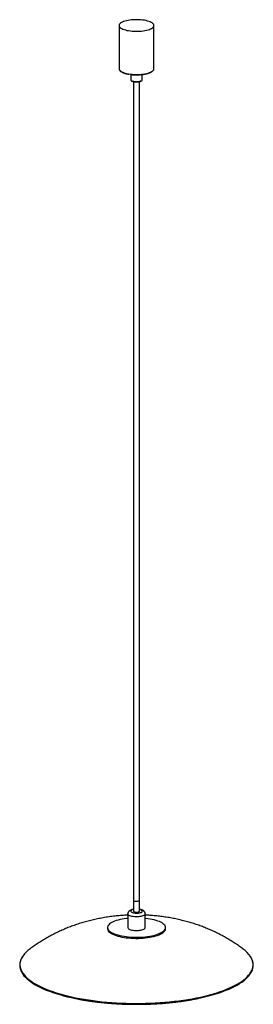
# Paper-space layout '_Dimétrica' of a CAD drawing. Header units: millimetres. Extents: x -201 to 201, y -102 to 1596.
import ezdxf

# ---------------------------------------------------------------- set-up
doc = ezdxf.new("R2010")
doc.units = ezdxf.units.MM

psp = doc.layouts.new('_Dimétrica')

# ---------------------------------------------------------------- linework, layer by layer
at = {"color": 7, "linetype": 'Continuous', "lineweight": 25}
for p, q in [((-30, 1585.8), (-30, 1511.3)), ((30, 1511.3), (30, 1585.8)), ((-10.6, 1501.3), (-10.4, 1501.3)), ((-10.3, 1501.3), (-10.5, 1501.4)), ((-10.4, 1501.3), (-10.2, 1501.3)), ((-10, 1501.2), (-10, 1492.5)), ((10, 1492.5), (10, 1501.3)), ((-5, 1489), (-5, 58.5)), ((5, 58.5), (5, 1489)), ((-15, 53.7), (-15, 30.2)), ((15, 30.2), (15, 53.7)), ((-50, 30.2), (-50, 28.3)), ((50, 28.3), (50, 30.2))]:
    psp.add_line(p, q, dxfattribs=at)
at = {"color": 7, "linetype": 'Continuous', "lineweight": 25, "flags": 128}
for points in [[(-10.6, 1576.5), (-7.5, 1576.1), (-4.3, 1575.9), (-1.1, 1575.8), (2.2, 1575.8), (5.4, 1576), (8.5, 1576.2), (11.6, 1576.6), (14.5, 1577.1), (17.3, 1577.6), (19.8, 1578.3), (22.1, 1579.1), (24.2, 1579.9), (26, 1580.8), (27.4, 1581.8), (28.6, 1582.8), (29.4, 1583.8), (29.9, 1584.9), (30, 1586), (29.8, 1587.1), (29.2, 1588.1), (28.3, 1589.2), (27, 1590.2), (25.4, 1591.1), (23.6, 1592), (21.4, 1592.8), (19, 1593.5), (16.4, 1594.2), (13.6, 1594.7), (10.6, 1595.2), (7.5, 1595.5), (4.3, 1595.7), (1.1, 1595.8), (-2.2, 1595.8), (-5.4, 1595.6), (-8.5, 1595.4), (-11.6, 1595), (-14.5, 1594.6), (-17.3, 1594), (-19.8, 1593.3), (-22.1, 1592.6), (-24.2, 1591.7), (-26, 1590.8), (-27.4, 1589.8), (-28.6, 1588.8), (-29.4, 1587.8), (-29.9, 1586.7), (-30, 1585.6), (-29.8, 1584.5), (-29.2, 1583.5), (-28.3, 1582.4), (-27, 1581.4), (-25.4, 1580.5), (-23.6, 1579.6), (-21.4, 1578.8), (-19, 1578.1), (-16.4, 1577.4), (-13.6, 1576.9), (-10.6, 1576.5)], [(-5, 77.3), (-5, 77.1), (-4.6, 76.7), (-3.9, 76.3), (-3, 76), (-1.8, 75.8)], [(-5, 77.3), (-5, 77.1), (-4.6, 76.7), (-3.9, 76.3), (-3, 76), (-1.8, 75.8)], [(-1.8, 75.8), (-0.4, 75.7), (0.9, 75.7), (2.2, 75.8), (3.3, 76.1), (4.2, 76.4), (4.8, 76.8), (5, 77.3), (5, 77.3)], [(-1.8, 75.8), (-0.4, 75.7), (0.9, 75.7), (2.2, 75.8), (3.3, 76.1), (4.2, 76.4), (4.8, 76.8), (5, 77.3), (5, 77.3)], [(-5, 58.5), (-5, 58.3), (-4.6, 57.8), (-3.9, 57.4), (-3, 57.1), (-1.8, 56.9)], [(-1.8, 56.9), (-0.4, 56.8), (0.9, 56.8), (2.2, 57), (3.3, 57.2), (4.2, 57.6), (4.8, 58), (5, 58.4), (5, 58.5)], [(-15, 46.1), (-17.2, 45.8), (-21, 45.3), (-24.8, 44.6), (-28.3, 43.9), (-31.7, 43.1), (-34.8, 42.1), (-37.7, 41.1), (-40.3, 40), (-42.6, 38.9), (-44.7, 37.7), (-46.4, 36.4), (-47.8, 35.1), (-48.9, 33.7), (-49.6, 32.3), (-49.9, 31), (-50, 29.6), (-49.6, 28.2), (-49, 26.8), (-47.9, 25.4), (-46.6, 24.1), (-44.9, 22.8), (-42.9, 21.6), (-40.6, 20.4), (-38, 19.3), (-35.2, 18.3), (-32.1, 17.4), (-28.8, 16.5), (-25.2, 15.8), (-21.5, 15.1), (-17.7, 14.6)], [(-17.7, 14.6), (-13.7, 14.1), (-9.6, 13.8), (-5.5, 13.6), (-1.3, 13.5), (2.9, 13.5), (7, 13.7), (11.2, 13.9), (15.2, 14.3), (19.1, 14.8), (22.9, 15.4), (26.6, 16.1), (30, 16.8), (33.3, 17.7), (36.3, 18.7), (39, 19.7), (41.5, 20.9), (43.7, 22.1), (45.6, 23.3), (47.1, 24.6), (48.4, 25.9), (49.3, 27.3), (49.8, 28.7), (50, 30.1), (49.8, 31.5), (49.3, 32.9), (48.5, 34.2), (47.3, 35.6), (45.8, 36.9), (43.9, 38.1), (41.8, 39.3), (39.3, 40.5), (36.6, 41.5), (33.7, 42.5), (30.4, 43.4), (27, 44.2), (23.4, 44.9), (19.6, 45.5), (15.7, 46), (15, 46.1)], [(-50, 28.3), (-50, 27.7), (-49.6, 26.3), (-49, 24.9), (-47.9, 23.6), (-46.6, 22.2), (-44.9, 21), (-42.9, 19.7), (-40.6, 18.6), (-38, 17.5), (-35.2, 16.4), (-32.1, 15.5), (-28.8, 14.6), (-25.2, 13.9), (-21.5, 13.2), (-17.7, 12.7)], [(-17.7, 12.7), (-13.7, 12.3), (-9.6, 11.9), (-5.5, 11.7), (-1.3, 11.6), (2.9, 11.6), (7, 11.8), (11.2, 12), (15.2, 12.4), (19.1, 12.9), (22.9, 13.5), (26.6, 14.2), (30, 15), (33.3, 15.8), (36.3, 16.8), (39, 17.9), (41.5, 19), (43.7, 20.2), (45.6, 21.4), (47.1, 22.7), (48.4, 24.1), (49.3, 25.4), (49.8, 26.8), (50, 28.2), (50, 28.3)], [(-15, 30.2), (-14.9, 29.7), (-14.5, 28.9), (-13.8, 28.2), (-12.7, 27.5), (-11.4, 26.9), (-9.7, 26.4), (-7.9, 25.9), (-5.8, 25.6), (-3.7, 25.3), (-1.4, 25.2), (0.9, 25.2), (3.2, 25.3), (5.4, 25.5), (7.5, 25.8), (9.4, 26.3), (11, 26.8), (12.5, 27.4), (13.6, 28), (14.4, 28.8), (14.9, 29.5), (15, 30.2)], [(-198.1, -45.7), (-197.3, -47.3), (-195.6, -50), (-193.6, -52.8), (-191.2, -55.5), (-188.4, -58.1), (-185.4, -60.7), (-182, -63.3), (-178.3, -65.8), (-174.3, -68.3), (-170, -70.7), (-165.4, -73), (-160.5, -75.3), (-155.3, -77.5), (-149.8, -79.6), (-144.1, -81.7), (-138.1, -83.6), (-131.9, -85.5), (-125.5, -87.3), (-118.8, -89), (-111.9, -90.6), (-104.9, -92.1), (-99.8, -93.1)], [(106.5, -91.8), (110.2, -91), (117.1, -89.4), (123.8, -87.8), (130.3, -86), (136.6, -84.1), (142.6, -82.2), (148.4, -80.1), (153.9, -78), (159.2, -75.8), (164.2, -73.6), (168.8, -71.3), (173.2, -68.9), (177.3, -66.4), (181.1, -63.9), (184.6, -61.4), (187.7, -58.8)]]:
    psp.add_lwpolyline(points, dxfattribs=at)
at = {"color": 8, "linetype": 'Continuous', "lineweight": 25, "flags": 128}
for points in [[(-30, 1511.3), (-30, 1511.1), (-29.8, 1510.1), (-29.2, 1509), (-28.3, 1508), (-27, 1507), (-25.4, 1506), (-23.6, 1505.1), (-21.4, 1504.3), (-19, 1503.6), (-16.4, 1502.9), (-13.6, 1502.4), (-10.6, 1502)], [(-10.6, 1502), (-7.5, 1501.6), (-4.3, 1501.4), (-1.1, 1501.3), (2.2, 1501.3), (5.4, 1501.5), (8.5, 1501.7), (11.6, 1502.1), (14.5, 1502.6), (17.3, 1503.1), (19.8, 1503.8), (22.1, 1504.6), (24.2, 1505.4), (26, 1506.3), (27.4, 1507.3), (28.6, 1508.3), (29.4, 1509.3), (29.9, 1510.4), (30, 1511.3)], [(-10, 1492.5), (-10, 1492.2), (-9.7, 1491.6), (-9, 1491), (-8, 1490.5), (-6.8, 1490), (-5.2, 1489.6), (-3.5, 1489.3)], [(-3.5, 1489.3), (-1.7, 1489.2), (0.2, 1489.1), (2.1, 1489.2), (3.9, 1489.4), (5.6, 1489.7), (7, 1490.1), (8.3, 1490.6), (9.2, 1491.1), (9.8, 1491.7), (10, 1492.4), (10, 1492.5)], [(15, 53.7), (14.9, 53.1), (14.4, 52.3), (13.6, 51.6), (12.5, 51), (11, 50.4), (9.4, 49.8), (7.5, 49.4), (5.4, 49.1), (3.2, 48.9), (0.9, 48.7), (-1.4, 48.8), (-3.7, 48.9), (-5.8, 49.1), (-7.9, 49.5), (-9.7, 49.9), (-11.4, 50.5), (-12.7, 51.1), (-13.8, 51.8), (-14.5, 52.5), (-14.9, 53.2), (-15, 53.7)], [(-9.4, 59.6), (-9.9, 59), (-10, 58.4), (-9.8, 57.8), (-9.2, 57.2), (-8.3, 56.6), (-7.1, 56.1), (-5.6, 55.7), (-4, 55.4), (-2.2, 55.2), (-0.3, 55.1), (1.6, 55.2), (3.5, 55.3), (5.2, 55.6), (6.7, 56), (8, 56.4), (9, 57), (9.6, 57.6), (10, 58.2), (9.9, 58.8), (9.5, 59.5), (8.8, 60), (7.7, 60.6), (6.4, 61), (5, 61.3)], [(-195.3, -18.6), (-196.8, -20.9), (-198.3, -23.7), (-199.4, -26.4), (-200.1, -29.2), (-200.5, -32), (-200.5, -34.8), (-200.2, -37.6), (-199.6, -40.4), (-198.6, -43.2), (-197.2, -46), (-195.5, -48.7), (-193.5, -51.4), (-191.1, -54.1), (-188.4, -56.8), (-185.3, -59.4), (-181.9, -61.9), (-178.2, -64.4), (-174.2, -66.9), (-169.9, -69.3), (-165.3, -71.7), (-160.4, -73.9), (-155.2, -76.1), (-149.8, -78.3), (-144, -80.3), (-138.1, -82.3), (-131.9, -84.2), (-125.4, -86), (-118.8, -87.7), (-111.9, -89.3), (-104.8, -90.8), (-97.6, -92.2), (-90.1, -93.5), (-82.6, -94.7), (-74.8, -95.8), (-67, -96.8), (-59, -97.7), (-50.9, -98.5), (-42.7, -99.1), (-34.5, -99.6), (-26.2, -100.1), (-17.8, -100.4), (-9.5, -100.6), (-1.1, -100.6), (7.3, -100.6), (15.7, -100.4), (24.1, -100.2), (32.4, -99.8), (40.7, -99.3), (48.8, -98.6), (56.9, -97.9), (65, -97), (72.8, -96.1), (80.6, -95), (88.2, -93.8), (95.7, -92.5), (103, -91.2), (110.1, -89.7), (117, -88.1), (123.7, -86.4), (130.2, -84.6), (136.5, -82.8), (142.6, -80.8), (148.3, -78.8), (153.9, -76.7), (159.1, -74.5), (164.1, -72.2), (168.8, -69.9), (173.2, -67.5), (177.2, -65.1), (181, -62.6), (184.5, -60), (187.6, -57.4)], [(187.6, -57.4), (190.4, -54.8), (192.9, -52.1), (195, -49.4), (196.8, -46.7), (198.3, -43.9), (199.4, -41.1), (200.1, -38.3), (200.5, -35.5), (200.5, -32.7), (200.2, -29.9), (199.6, -27.2), (198.6, -24.4), (197.2, -21.6), (196, -19.6)], [(-99.8, -93.1), (-97.6, -93.6), (-90.2, -94.9), (-82.6, -96.1), (-74.9, -97.2), (-67, -98.2), (-59, -99), (-50.9, -99.8), (-42.8, -100.5), (-34.5, -101), (-26.2, -101.4), (-17.9, -101.7), (-9.5, -101.9), (-1.1, -102), (7.3, -102), (15.7, -101.8), (24.1, -101.5), (32.4, -101.1), (40.7, -100.6), (48.9, -100), (57, -99.3), (65, -98.4), (72.9, -97.4), (80.6, -96.4), (88.3, -95.2), (95.7, -93.9), (103, -92.5), (106.5, -91.8)]]:
    psp.add_lwpolyline(points, dxfattribs=at)
at = {"color": 8, "linetype": 'Continuous', "lineweight": 25}
psp.add_arc((-3.6, 51.4), 10.1, 97.9744, 124.8682, dxfattribs=at)
at = {"color": 7, "linetype": 'Continuous', "lineweight": 25}
for centre, radius, start, end in [((-151.7, -50.5), 54, 125.9633, 143.8347), ((152.9, -49.2), 52.2, 34.4566, 54.2953), ((160.4, -26.2), 42.4, 309.966, 331.5782)]:
    psp.add_arc(centre, radius, start, end, dxfattribs=at)
for points, knots in [([(-30, 1511.4), (-30, 1511.3), (-30, 1510.8), (-29.8, 1509.8), (-29.2, 1508.7), (-28.4, 1507.7), (-27.3, 1506.7), (-25.8, 1505.7), (-24.1, 1504.8), (-22.1, 1504), (-19.9, 1503.2), (-17.5, 1502.6), (-15.2, 1502), (-13.6, 1501.8), (-13, 1501.7)], [0, 0, 0, 0, 0.029321, 0.112313, 0.195799, 0.282799, 0.374089, 0.468007, 0.562539, 0.656676, 0.750332, 0.843583, 0.936528, 1, 1, 1, 1]), ([(-0.6, 1500.7), (-0.4, 1500.7), (0.9, 1500.6), (3.3, 1500.7), (6.3, 1500.9), (9.2, 1501.1), (12.1, 1501.5), (14.8, 1502), (17.4, 1502.5), (19.8, 1503.2), (22, 1503.9), (24, 1504.8), (25.8, 1505.7), (27.2, 1506.6), (28.4, 1507.7), (29.3, 1508.8), (29.8, 1510), (30, 1510.8), (30, 1511.3), (30, 1511.4)], [0, 0, 0, 0, 0.017732, 0.082619, 0.147514, 0.212433, 0.277397, 0.342428, 0.407558, 0.472824, 0.538278, 0.603986, 0.670031, 0.736487, 0.803328, 0.869867, 0.927576, 0.988929, 1, 1, 1, 1]), ([(-10.2, 1501.3), (-9.8, 1501.2), (-8.3, 1501), (-5.9, 1500.8), (-3.1, 1500.7), (-1.4, 1500.7), (-0.6, 1500.7)], [0, 0, 0, 0, 0.145917, 0.45924, 0.772458, 1, 1, 1, 1]), ([(-10, 1492.4), (-10, 1492.2), (-10, 1491.8), (-9.6, 1491.2), (-9, 1490.6), (-8.2, 1490), (-7.1, 1489.5), (-5.7, 1489.1), (-4.4, 1488.8), (-3.7, 1488.7), (-3.5, 1488.7)], [0, 0, 0, 0, 0.074853, 0.193945, 0.319658, 0.464815, 0.625055, 0.784253, 0.94027, 1, 1, 1, 1]), ([(-3.2, 1488.7), (-2.9, 1488.6), (-2.1, 1488.5), (-0.7, 1488.5), (0.7, 1488.5), (1.5, 1488.5), (1.8, 1488.5)], [0, 0, 0, 0, 0.1526, 0.500472, 0.847924, 1, 1, 1, 1]), ([(1.8, 1488.5), (2.1, 1488.6), (3, 1488.6), (4.4, 1488.8), (5.9, 1489.1), (7.2, 1489.6), (8.4, 1490.1), (9.2, 1490.7), (9.8, 1491.4), (10, 1492), (10, 1492.4), (10, 1492.4)], [0, 0, 0, 0, 0.07436, 0.206894, 0.340243, 0.475127, 0.612757, 0.754975, 0.866821, 0.9679, 1, 1, 1, 1]), ([(-15, 51.6), (-15.1, 51.6), (-18.4, 51.5), (-25, 51.1), (-34.8, 50.2), (-44.8, 49.1), (-54.9, 47.5), (-64.7, 45.7), (-74.2, 43.7), (-83.2, 41.5), (-92.1, 39), (-100.9, 36.3), (-109.5, 33.3), (-117.9, 30.1), (-126.2, 26.6), (-134.4, 22.9), (-142.4, 19), (-150.2, 14.8), (-157.9, 10.4), (-165.4, 5.8), (-172.8, 0.9), (-178.8, -3.3), (-182.3, -5.9), (-183.4, -6.8)], [0, 0, 0, 0, 0.001165, 0.054801, 0.109248, 0.164688, 0.221196, 0.278693, 0.330424, 0.381874, 0.432953, 0.483637, 0.533943, 0.58391, 0.633585, 0.683015, 0.732242, 0.781302, 0.830224, 0.879032, 0.927747, 0.976383, 1, 1, 1, 1]), ([(-12.7, 58.7), (-12.9, 58.4), (-13.5, 57.8), (-14.3, 56.8), (-14.8, 55.5), (-15, 54.5), (-15, 53.9), (-15, 53.7)], [0, 0, 0, 0, 0.223441, 0.459678, 0.688661, 0.914946, 1, 1, 1, 1]), ([(-5, 61.7), (-5.4, 61.6), (-6.4, 61.5), (-8, 61.1), (-9.7, 60.5), (-11.3, 59.7), (-12.2, 59), (-12.7, 58.7)], [0, 0, 0, 0, 0.114059, 0.332934, 0.563445, 0.787864, 1, 1, 1, 1]), ([(15, 53.7), (15, 54), (15, 54.8), (14.6, 56), (14.1, 57.1), (13.3, 58.1), (12.3, 59), (11.2, 59.8), (9.8, 60.5), (8, 61.1), (6.4, 61.5), (5.4, 61.6), (5, 61.7)], [0, 0, 0, 0, 0.062523, 0.154849, 0.244396, 0.334597, 0.429364, 0.533864, 0.654304, 0.791733, 0.929931, 1, 1, 1, 1]), ([(183.3, -6.7), (183.1, -6.5), (180.5, -4.5), (175.5, -0.9), (168.2, 4), (160.8, 8.7), (153.2, 13.1), (145.5, 17.4), (137.7, 21.3), (129.7, 25.1), (121.6, 28.6), (113.3, 31.9), (104.9, 34.9), (96.4, 37.7), (87.7, 40.3), (78.8, 42.6), (69.8, 44.7), (60.6, 46.5), (51.3, 48.1), (42, 49.4), (32.5, 50.5), (23.5, 51.2), (17.7, 51.5), (15, 51.6)], [0, 0, 0, 0, 0.005219, 0.05372, 0.102198, 0.150669, 0.199157, 0.247687, 0.296292, 0.345014, 0.393901, 0.443011, 0.49241, 0.542171, 0.592367, 0.643059, 0.694284, 0.74603, 0.798228, 0.850698, 0.903264, 0.955809, 1, 1, 1, 1]), ([(-195.5, -18.8), (-195.5, -18.8), (-196.2, -19.8), (-197.3, -21.6), (-198.7, -24.3), (-199.7, -27), (-200.5, -29.7), (-200.9, -32.4), (-201, -35.1), (-200.7, -37.8), (-200.2, -40.5), (-199.4, -43.1), (-198.6, -44.7), (-198.3, -45.4)], [0, 0, 0, 0, 0.006001, 0.108288, 0.210283, 0.311906, 0.413109, 0.513913, 0.614418, 0.714795, 0.815196, 0.915798, 1, 1, 1, 1]), ([(197.9, -46.2), (198.2, -45.6), (199, -44.1), (199.9, -41.6), (200.5, -38.9), (200.9, -36.2), (200.9, -33.5), (200.7, -30.8), (200.1, -28.1), (199.2, -25.4), (197.9, -22.7), (196.9, -20.9), (196.2, -19.9), (196.2, -19.8)], [0, 0, 0, 0, 0.0731199, 0.1756474, 0.2777503, 0.3794594, 0.4808878, 0.5822157, 0.683589, 0.7851896, 0.8871508, 0.9895261, 1, 1, 1, 1]), ([(-99.6, -93.3), (-97.9, -93.6), (-93.9, -94.4), (-87.5, -95.4), (-80.2, -96.6), (-72.9, -97.6), (-65.4, -98.5), (-57.8, -99.3), (-50.1, -100), (-42.4, -100.6), (-34.6, -101.1), (-26.7, -101.6), (-18.8, -101.9), (-10.9, -102.1), (-2.9, -102.1), (5, -102.1), (13, -102), (20.9, -101.8), (28.8, -101.5), (36.7, -101), (44.5, -100.5), (52.2, -99.8), (59.9, -99.1), (67.4, -98.3), (74.9, -97.3), (82.2, -96.3), (89.4, -95.1), (96.4, -93.9), (102.1, -92.8), (105.3, -92.2), (106.2, -92)], [0, 0, 0, 0, 0.02703, 0.063851, 0.10067, 0.137485, 0.174298, 0.211109, 0.247917, 0.284725, 0.32153, 0.358335, 0.395139, 0.431942, 0.468745, 0.505547, 0.54235, 0.579153, 0.615956, 0.65276, 0.689565, 0.726371, 0.763178, 0.799986, 0.836797, 0.87361, 0.910426, 0.947244, 0.984066, 1, 1, 1, 1])]:
    psp.add_open_spline(points, degree=3, knots=knots, dxfattribs=at)

doc.saveas('drawing.dxf')
